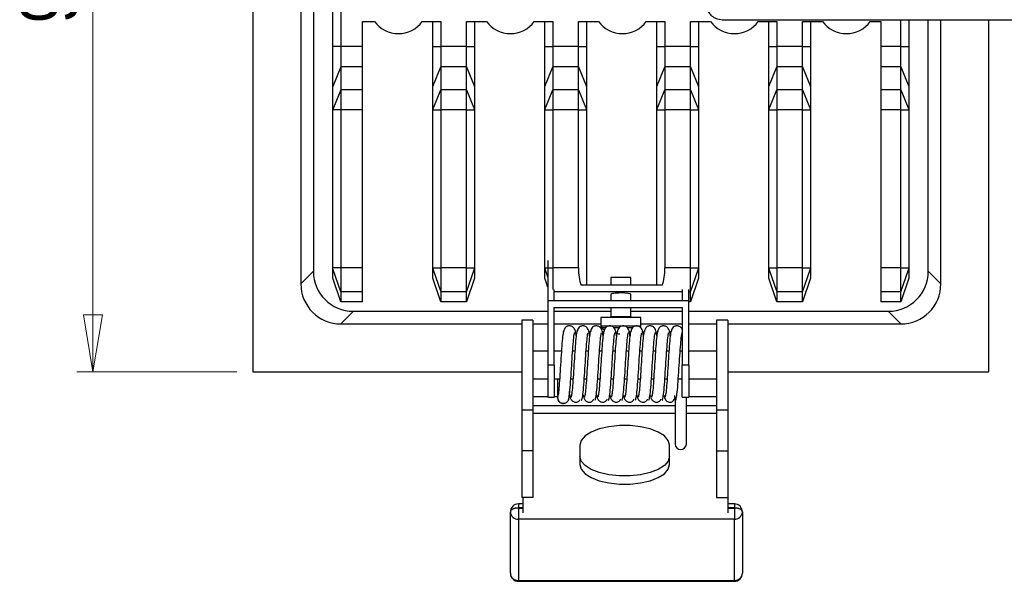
# Model space of a CAD drawing. Header units: millimetres. Extents: x 313 to 904, y 338 to 593.
# Tile 3 of 7: x 548 to 609, y 507 to 542. Entities that reach past the tile are written whole.
import ezdxf

# ---------------------------------------------------------------- set-up
doc = ezdxf.new("R2010")
doc.units = ezdxf.units.MM
doc.styles.add('SLDTEXTSTYLE0', font='TXT', dxfattribs={"width": 0.75})
doc.dimstyles.new('SLDDIMSTYLE0', dxfattribs={"dimtxt": 3.5, "dimasz": 3.556, "dimexe": 0, "dimexo": 0.0625, "dimgap": 0.875, "dimtad": 1, "dimdec": 0, "dimlfac": 2, "dimrnd": 1e-09, "dimzin": 12, "dimdsep": 46, "dimtxsty": 'SLDTEXTSTYLE0', "dimblk1": 'CLOSED', "dimblk2": 'CLOSED', "dimsah": 1, "dimcen": 0.09, "dimadec": 0, "dimazin": 3, "dimtfac": 1, "dimtdec": 0, "dimtofl": 0, "dimtmove": 0, "dimatfit": 3, "dimldrblk": 'CLOSED', "dimfxl": 0, "dimfrac": 2, "dimtolj": 1, "dimtzin": 12, "dimarcsym": 0})

# ---------------------------------------------------------------- blocks, each defined once
blk = doc.blocks.new('_Closed')
at = {"color": 0, "linetype": 'ByBlock', "lineweight": -2}
for p, q in [((-1, 0.166667), (0, 0)), ((-1, 0.166667), (-1, -0.166667)), ((0, 0), (-1, -0.166667)), ((0, 0), (-1, 0))]:
    blk.add_line(p, q, dxfattribs=at)
blk = doc.blocks.new('_D_3')
at = {"color": 7, "linetype": 'Continuous', "lineweight": 0}
for p, q in [((561.23, 565.833), (551.23, 565.833)), ((552.23, 565.833), (552.23, 519.833)), ((561.23, 519.833), (551.23, 519.833))]:
    blk.add_line(p, q, dxfattribs=at)
at = {"color": 7, "linetype": 'Continuous', "lineweight": 18, "xscale": 3.556, "yscale": 3.556}
for p, rotation in [((552.23, 565.833, -4.025), 90.0000000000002), ((552.23, 519.833, -4.025), 270.0000000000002)]:
    blk.add_blockref('_Closed', p, dxfattribs=dict(at, rotation=rotation))
at = {"color": 7, "linetype": 'Continuous', "lineweight": 18, "insert": (547.718, 541.626), "char_height": 3.5, "attachment_point": 1, "rotation": 90, "style": 'SLDTEXTSTYLE0'}
blk.add_mtext('92', dxfattribs=at)

msp = doc.modelspace()

# ---------------------------------------------------------------- linework, layer by layer
at = {"color": 7, "linetype": 'Continuous', "lineweight": 25}
for p, q in [((562.23, 565.833), (562.23, 519.833)), ((565.23, 560.336), (565.23, 525.329)), ((566.016, 559.55), (566.016, 526.115)), ((567.23, 540.15), (567.23, 545.515)), ((567.73, 545.515), (567.73, 540.15)), ((569.083, 541.713), (569.831, 541.713)), ((569.083, 540.15), (569.083, 541.713)), ((572.819, 541.713), (573.98, 541.713)), ((573.48, 540.15), (573.48, 541.713)), ((573.98, 541.713), (573.98, 540.15)), ((575.583, 541.713), (576.831, 541.713)), ((575.583, 540.15), (575.583, 541.713)), ((576.083, 541.713), (576.083, 540.15)), ((579.819, 541.713), (580.98, 541.713)), ((580.48, 540.15), (580.48, 541.713)), ((580.98, 541.713), (580.98, 540.15)), ((582.583, 541.713), (583.831, 541.713)), ((582.583, 540.15), (582.583, 541.713)), ((583.083, 541.713), (583.083, 540.15)), ((586.819, 541.713), (587.98, 541.713)), ((587.48, 540.15), (587.48, 541.713)), ((587.98, 541.713), (587.98, 540.15)), ((589.583, 541.713), (590.831, 541.713)), ((589.583, 540.15), (589.583, 541.713)), ((590.083, 541.713), (590.083, 540.15)), ((593.819, 541.713), (594.98, 541.713)), ((594.48, 540.15), (594.48, 541.713)), ((594.98, 541.713), (594.98, 540.15)), ((596.583, 541.713), (597.831, 541.713)), ((596.583, 540.15), (596.583, 541.713)), ((597.083, 541.713), (597.083, 540.15)), ((600.819, 541.713), (601.48, 541.713)), ((601.48, 541.713), (601.48, 540.15)), ((602.73, 540.15), (602.73, 541.833)), ((603.23, 541.833), (603.23, 540.15)), ((604.444, 526.115), (604.444, 541.833)), ((605.23, 525.329), (605.23, 541.833)), ((608.23, 519.833), (608.23, 541.833)), ((567.73, 540.15), (567.23, 540.15)), ((567.23, 537.669), (567.23, 540.15)), ((567.73, 540.15), (567.73, 538.89)), ((569.083, 540.15), (567.73, 540.15)), ((569.083, 538.89), (569.083, 540.15)), ((573.48, 540.15), (573.98, 540.15)), ((573.48, 537.669), (573.48, 540.15)), ((573.98, 540.15), (573.98, 538.89)), ((575.583, 540.15), (573.98, 540.15)), ((575.583, 538.89), (575.583, 540.15)), ((575.583, 540.15), (576.083, 540.15)), ((576.083, 540.15), (576.083, 537.669)), ((580.48, 540.15), (580.98, 540.15)), ((580.48, 537.669), (580.48, 540.15)), ((580.98, 540.15), (580.98, 538.89)), ((582.583, 540.15), (580.98, 540.15)), ((582.583, 538.89), (582.583, 540.15)), ((582.583, 540.15), (583.083, 540.15)), ((583.083, 540.15), (583.083, 537.669)), ((587.48, 540.15), (587.98, 540.15)), ((587.48, 537.669), (587.48, 540.15)), ((587.98, 540.15), (587.98, 538.89)), ((589.583, 540.15), (587.98, 540.15)), ((589.583, 538.89), (589.583, 540.15)), ((589.583, 540.15), (590.083, 540.15)), ((590.083, 540.15), (590.083, 537.669)), ((594.48, 540.15), (594.98, 540.15)), ((594.48, 537.669), (594.48, 540.15)), ((594.98, 540.15), (594.98, 538.89)), ((596.583, 540.15), (594.98, 540.15)), ((596.583, 538.89), (596.583, 540.15)), ((596.583, 540.15), (597.083, 540.15)), ((597.083, 540.15), (597.083, 537.669)), ((602.73, 540.15), (601.48, 540.15)), ((601.48, 540.15), (601.48, 538.89)), ((602.73, 538.89), (602.73, 540.15)), ((602.73, 540.15), (603.23, 540.15)), ((603.23, 540.15), (603.23, 537.669)), ((567.73, 538.89), (567.23, 537.669)), ((567.73, 538.89), (567.73, 537.455)), ((569.083, 538.89), (567.73, 538.89)), ((569.083, 537.455), (569.083, 538.89)), ((573.48, 537.669), (573.98, 538.89)), ((573.98, 538.89), (573.98, 537.455)), ((575.583, 538.89), (573.98, 538.89)), ((575.583, 537.455), (575.583, 538.89)), ((575.583, 538.89), (576.083, 537.669)), ((580.48, 537.669), (580.98, 538.89)), ((580.98, 538.89), (580.98, 537.455)), ((582.583, 538.89), (580.98, 538.89)), ((582.583, 537.455), (582.583, 538.89)), ((582.583, 538.89), (583.083, 537.669)), ((587.48, 537.669), (587.98, 538.89)), ((587.98, 538.89), (587.98, 537.455)), ((589.583, 538.89), (587.98, 538.89)), ((589.583, 537.455), (589.583, 538.89)), ((589.583, 538.89), (590.083, 537.669)), ((594.48, 537.669), (594.98, 538.89)), ((594.98, 538.89), (594.98, 537.455)), ((596.583, 538.89), (594.98, 538.89)), ((596.583, 537.455), (596.583, 538.89)), ((596.583, 538.89), (597.083, 537.669)), ((602.73, 538.89), (601.48, 538.89)), ((601.48, 538.89), (601.48, 537.455)), ((602.73, 537.455), (602.73, 538.89)), ((602.73, 538.89), (603.23, 537.669)), ((567.23, 536.234), (567.23, 537.669)), ((567.73, 537.455), (567.23, 536.234)), ((567.73, 537.455), (567.73, 536.194)), ((569.083, 537.455), (567.73, 537.455)), ((569.083, 536.194), (569.083, 537.455)), ((573.48, 536.234), (573.48, 537.669)), ((573.48, 536.234), (573.98, 537.455)), ((573.98, 537.455), (573.98, 536.194)), ((575.583, 537.455), (573.98, 537.455)), ((575.583, 536.194), (575.583, 537.455)), ((575.583, 537.455), (576.083, 536.234)), ((576.083, 537.669), (576.083, 536.234)), ((580.48, 536.234), (580.48, 537.669)), ((580.48, 536.234), (580.98, 537.455)), ((580.98, 537.455), (580.98, 536.194)), ((582.583, 537.455), (580.98, 537.455)), ((582.583, 536.194), (582.583, 537.455)), ((582.583, 537.455), (583.083, 536.234)), ((583.083, 537.669), (583.083, 536.234)), ((587.48, 536.234), (587.48, 537.669)), ((587.48, 536.234), (587.98, 537.455)), ((587.98, 537.455), (587.98, 536.194)), ((589.583, 537.455), (587.98, 537.455)), ((589.583, 536.194), (589.583, 537.455)), ((589.583, 537.455), (590.083, 536.234)), ((590.083, 537.669), (590.083, 536.234)), ((594.48, 536.234), (594.48, 537.669)), ((594.48, 536.234), (594.98, 537.455)), ((594.98, 537.455), (594.98, 536.194)), ((596.583, 537.455), (594.98, 537.455)), ((596.583, 536.194), (596.583, 537.455)), ((596.583, 537.455), (597.083, 536.234)), ((597.083, 537.669), (597.083, 536.234)), ((602.73, 537.455), (601.48, 537.455)), ((601.48, 537.455), (601.48, 536.194)), ((602.73, 536.194), (602.73, 537.455)), ((602.73, 537.455), (603.23, 536.234)), ((603.23, 537.669), (603.23, 536.234)), ((567.23, 536.194), (567.23, 536.234)), ((567.73, 536.194), (567.23, 536.194)), ((567.23, 526.325), (567.23, 536.194)), ((569.083, 536.194), (567.73, 536.194)), ((567.73, 536.194), (567.73, 526.325)), ((569.083, 526.325), (569.083, 536.194)), ((573.48, 536.194), (573.48, 536.234)), ((573.48, 536.194), (573.98, 536.194)), ((573.48, 526.325), (573.48, 536.194)), ((575.583, 536.194), (573.98, 536.194)), ((573.98, 536.194), (573.98, 526.325)), ((575.583, 536.194), (576.083, 536.194)), ((575.583, 526.325), (575.583, 536.194)), ((576.083, 536.234), (576.083, 536.194)), ((576.083, 536.194), (576.083, 526.325)), ((580.48, 536.194), (580.48, 536.234)), ((580.48, 536.194), (580.98, 536.194)), ((580.48, 526.325), (580.48, 536.194)), ((582.583, 536.194), (580.98, 536.194)), ((580.98, 536.194), (580.98, 526.325)), ((582.583, 536.194), (583.083, 536.194)), ((582.583, 526.325), (582.583, 536.194)), ((583.083, 536.234), (583.083, 536.194)), ((583.083, 536.194), (583.083, 525.249)), ((587.48, 536.194), (587.48, 536.234)), ((587.48, 536.194), (587.98, 536.194)), ((587.48, 525.249), (587.48, 536.194)), ((589.583, 536.194), (587.98, 536.194)), ((587.98, 536.194), (587.98, 526.325)), ((589.583, 536.194), (590.083, 536.194)), ((589.583, 526.325), (589.583, 536.194)), ((590.083, 536.234), (590.083, 536.194)), ((590.083, 536.194), (590.083, 526.325)), ((594.48, 536.194), (594.48, 536.234)), ((594.48, 536.194), (594.98, 536.194)), ((594.48, 526.325), (594.48, 536.194)), ((596.583, 536.194), (594.98, 536.194)), ((594.98, 536.194), (594.98, 526.325)), ((596.583, 536.194), (597.083, 536.194)), ((596.583, 526.325), (596.583, 536.194)), ((597.083, 536.234), (597.083, 536.194)), ((597.083, 536.194), (597.083, 526.325)), ((602.73, 536.194), (601.48, 536.194)), ((601.48, 536.194), (601.48, 526.325)), ((602.73, 536.194), (603.23, 536.194)), ((602.73, 526.325), (602.73, 536.194)), ((603.23, 536.234), (603.23, 536.194)), ((603.23, 536.194), (603.23, 526.325)), ((567.73, 526.325), (567.23, 526.325)), ((567.23, 526.278), (567.23, 526.325)), ((567.73, 524.838), (567.23, 526.278)), ((567.23, 525.678), (567.23, 526.278)), ((569.083, 526.325), (567.73, 526.325)), ((567.73, 526.325), (567.73, 524.838)), ((569.083, 524.838), (569.083, 526.325)), ((573.48, 526.325), (573.98, 526.325)), ((573.48, 526.278), (573.48, 526.325)), ((573.48, 526.278), (573.98, 524.838)), ((573.48, 525.678), (573.48, 526.278)), ((575.583, 526.325), (573.98, 526.325)), ((573.98, 526.325), (573.98, 524.838)), ((575.583, 526.325), (576.083, 526.325)), ((575.583, 524.838), (575.583, 526.325)), ((575.583, 524.838), (576.083, 526.278)), ((576.083, 526.325), (576.083, 526.278)), ((576.083, 526.278), (576.083, 525.678)), ((580.48, 526.278), (580.48, 526.325)), ((580.48, 525.678), (580.48, 526.278)), ((580.687, 526.763), (580.671, 526.763)), ((580.671, 526.763), (580.671, 524.263)), ((582.583, 526.325), (580.98, 526.325)), ((580.98, 526.325), (580.98, 524.973)), ((589.583, 526.325), (587.98, 526.325)), ((589.583, 526.325), (590.083, 526.325)), ((589.583, 524.838), (589.583, 526.325)), ((589.583, 524.838), (590.083, 526.278)), ((590.083, 526.325), (590.083, 526.278)), ((590.083, 526.278), (590.083, 525.678)), ((594.48, 526.325), (594.98, 526.325)), ((594.48, 526.278), (594.48, 526.325)), ((594.48, 526.278), (594.98, 524.838)), ((594.48, 525.678), (594.48, 526.278)), ((596.583, 526.325), (594.98, 526.325)), ((594.98, 526.325), (594.98, 524.838)), ((596.583, 526.325), (597.083, 526.325)), ((596.583, 524.838), (596.583, 526.325)), ((596.583, 524.838), (597.083, 526.278)), ((597.083, 526.325), (597.083, 526.278)), ((597.083, 526.278), (597.083, 525.678)), ((602.73, 526.325), (601.48, 526.325)), ((601.48, 526.325), (601.48, 524.838)), ((602.73, 526.325), (603.23, 526.325)), ((602.73, 524.838), (602.73, 526.325)), ((602.73, 524.838), (603.23, 526.278)), ((603.23, 526.325), (603.23, 526.278)), ((603.23, 526.278), (603.23, 525.678)), ((565.23, 525.329), (566.016, 526.115)), ((567.73, 524.213), (567.23, 525.678)), ((573.98, 524.213), (573.48, 525.678)), ((576.083, 525.678), (575.583, 524.213)), ((580.671, 525.118), (580.48, 525.678)), ((584.605, 525.735), (584.605, 525.249)), ((584.991, 525.735), (584.605, 525.735)), ((585.855, 525.735), (584.991, 525.735)), ((585.855, 525.249), (585.855, 525.735)), ((590.083, 525.678), (589.583, 524.213)), ((594.98, 524.213), (594.48, 525.678)), ((597.083, 525.678), (596.583, 524.213)), ((603.23, 525.678), (602.73, 524.213)), ((604.444, 526.115), (605.23, 525.329)), ((581.071, 524.263), (581.071, 524.973)), ((587.823, 525.249), (582.74, 525.249)), ((589.071, 524.973), (589.071, 524.263)), ((589.471, 524.263), (589.471, 524.973)), ((569.083, 524.838), (567.73, 524.838)), ((567.73, 524.838), (567.73, 524.213)), ((569.083, 524.213), (569.083, 524.838)), ((575.583, 524.838), (573.98, 524.838)), ((573.98, 524.838), (573.98, 524.213)), ((575.583, 524.213), (575.583, 524.838)), ((584.605, 524.679), (584.605, 524.263)), ((585.855, 524.263), (585.855, 524.679)), ((589.583, 524.213), (589.583, 524.838)), ((596.583, 524.838), (594.98, 524.838)), ((594.98, 524.838), (594.98, 524.213)), ((596.583, 524.213), (596.583, 524.838)), ((602.73, 524.838), (601.48, 524.838)), ((601.48, 524.838), (601.48, 524.213)), ((602.73, 524.213), (602.73, 524.838)), ((569.083, 524.213), (567.73, 524.213)), ((575.583, 524.213), (573.98, 524.213)), ((589.471, 524.263), (580.671, 524.263)), ((580.671, 524.263), (580.671, 520.263)), ((581.071, 523.863), (589.071, 523.863)), ((581.071, 520.263), (581.071, 523.863)), ((584.605, 523.863), (584.605, 523.285)), ((585.855, 523.285), (585.855, 523.863)), ((589.071, 523.863), (589.071, 520.263)), ((589.471, 520.263), (589.471, 524.263)), ((589.583, 524.213), (589.471, 524.213)), ((596.583, 524.213), (594.98, 524.213)), ((602.73, 524.213), (601.48, 524.213)), ((568.512, 523.619), (567.726, 522.833)), ((568.512, 523.619), (580.671, 523.619)), ((581.071, 523.619), (584.605, 523.619)), ((583.98, 523.235), (583.98, 522.683)), ((584.752, 523.235), (583.98, 523.235)), ((586.48, 523.235), (584.752, 523.235)), ((585.855, 523.619), (589.071, 523.619)), ((586.48, 522.683), (586.48, 523.235)), ((589.471, 523.619), (601.947, 523.619)), ((602.733, 522.833), (601.947, 523.619)), ((567.726, 522.833), (579.034, 522.833)), ((579.734, 523.064), (579.034, 523.064)), ((579.034, 523.064), (579.034, 517.462)), ((579.734, 523.064), (579.734, 517.462)), ((579.734, 522.833), (580.671, 522.833)), ((581.071, 522.833), (583.98, 522.833)), ((586.48, 522.833), (589.071, 522.833)), ((589.471, 522.833), (591.214, 522.833)), ((591.914, 523.064), (591.214, 523.064)), ((591.214, 523.064), (591.214, 517.462)), ((591.914, 523.064), (591.914, 517.462)), ((591.914, 522.833), (602.733, 522.833)), ((584.955, 522.213), (584.957, 522.274)), ((585.049, 522.213), (585.162, 522.213)), ((580.671, 521.136), (579.734, 521.136)), ((581.517, 521.136), (581.071, 521.136)), ((582.357, 521.136), (582.218, 521.136)), ((583.197, 521.136), (583.058, 521.136)), ((584.037, 521.136), (583.898, 521.136)), ((584.877, 521.136), (584.738, 521.136)), ((585.717, 521.136), (585.578, 521.136)), ((586.557, 521.136), (586.418, 521.136)), ((587.397, 521.136), (587.258, 521.136)), ((588.237, 521.136), (588.098, 521.136)), ((589.071, 521.136), (588.938, 521.136)), ((591.214, 521.136), (589.471, 521.136)), ((581.071, 520.263), (580.671, 520.263)), ((580.671, 520.263), (580.671, 518.263)), ((581.071, 520.263), (581.071, 518.263)), ((589.471, 520.263), (589.071, 520.263)), ((589.071, 518.263), (589.071, 520.263)), ((589.471, 520.263), (589.471, 518.263)), ((562.23, 519.833), (579.034, 519.833)), ((591.914, 519.833), (608.23, 519.833)), ((579.734, 519.391), (580.671, 519.391)), ((581.071, 519.391), (581.401, 519.391)), ((582.1, 519.391), (582.241, 519.391)), ((582.94, 519.391), (583.081, 519.391)), ((583.78, 519.391), (583.921, 519.391)), ((584.62, 519.391), (584.761, 519.391)), ((585.46, 519.391), (585.601, 519.391)), ((586.3, 519.391), (586.441, 519.391)), ((587.14, 519.391), (587.281, 519.391)), ((587.98, 519.391), (588.121, 519.391)), ((588.82, 519.391), (589.071, 519.391)), ((589.471, 519.391), (591.214, 519.391)), ((579.734, 518.29), (580.671, 518.29)), ((580.671, 518.263), (581.071, 518.263)), ((581.071, 518.29), (581.274, 518.29)), ((581.274, 518.218), (581.274, 518.219)), ((582.031, 518.349), (582.036, 518.352)), ((582.871, 518.349), (582.876, 518.352)), ((583.711, 518.349), (583.716, 518.352)), ((584.551, 518.349), (584.556, 518.352)), ((585.391, 518.349), (585.396, 518.352)), ((586.231, 518.349), (586.236, 518.352)), ((587.071, 518.349), (587.076, 518.352)), ((587.911, 518.349), (587.916, 518.352)), ((589.071, 518.263), (589.471, 518.263)), ((589.471, 518.29), (591.214, 518.29)), ((579.734, 517.736), (588.624, 517.736)), ((589.324, 517.736), (591.214, 517.736)), ((579.034, 517.462), (579.734, 517.462)), ((579.034, 517.462), (579.034, 514.894)), ((579.734, 517.462), (579.734, 514.894)), ((579.734, 517.259), (588.624, 517.259)), ((589.324, 517.259), (591.214, 517.259)), ((591.214, 517.462), (591.914, 517.462)), ((591.214, 517.462), (591.214, 514.894)), ((591.914, 517.462), (591.914, 514.894)), ((582.674, 515.264), (582.674, 514.043)), ((588.274, 514.043), (588.274, 515.264)), ((579.734, 514.894), (579.034, 514.894)), ((579.034, 514.894), (579.034, 511.986)), ((579.734, 514.894), (579.734, 511.986)), ((591.214, 514.894), (591.914, 514.894)), ((591.214, 514.894), (591.214, 511.986)), ((591.914, 514.894), (591.914, 511.986)), ((579.104, 511.585), (578.824, 511.585)), ((579.734, 511.986), (579.034, 511.986)), ((579.104, 511.986), (579.104, 511.034)), ((591.214, 511.986), (591.914, 511.986)), ((591.914, 511.986), (591.914, 511.034)), ((592.324, 511.585), (591.914, 511.585)), ((578.324, 511.081), (578.324, 511.085)), ((578.324, 507.253), (578.324, 511.081)), ((578.824, 511.334), (578.824, 511.329)), ((578.824, 511.329), (578.824, 510.638)), ((592.324, 511.329), (592.324, 511.334)), ((592.324, 511.329), (592.324, 510.638)), ((592.824, 511.085), (592.824, 511.081)), ((592.824, 511.081), (592.824, 507.253)), ((578.824, 510.638), (578.824, 506.81)), ((592.324, 510.638), (578.824, 510.638)), ((592.324, 506.81), (592.324, 510.638)), ((578.824, 506.81), (592.324, 506.81)), ((578.824, 506.753), (592.324, 506.753))]:
    msp.add_line(p, q, dxfattribs=at)
at = {"color": 8, "linetype": 'Continuous', "lineweight": 25}
for p, q in [((580.48, 526.325), (580.671, 526.325)), ((580.48, 526.278), (580.671, 525.727)), ((580.687, 526.325), (580.98, 526.325)), ((589.071, 524.838), (581.071, 524.838)), ((589.583, 524.838), (589.471, 524.838)), ((584.605, 523.285), (584.991, 523.285)), ((584.991, 523.285), (585.855, 523.285)), ((584.752, 522.683), (583.98, 522.683)), ((584.261, 522.587), (584.028, 522.587)), ((586.48, 522.683), (584.752, 522.683)), ((585.119, 522.587), (584.771, 522.587)), ((585.962, 522.587), (585.636, 522.587)), ((578.824, 511.585), (578.824, 511.334)), ((592.324, 511.585), (592.324, 511.334)), ((579.104, 511.334), (578.824, 511.334)), ((578.824, 511.329), (579.104, 511.329)), ((592.324, 511.334), (591.914, 511.334)), ((591.914, 511.329), (592.324, 511.329)), ((578.824, 506.81), (578.824, 506.753)), ((592.324, 506.753), (592.324, 506.81))]:
    msp.add_line(p, q, dxfattribs=at)
at = {"color": 7, "linetype": 'Continuous', "lineweight": 25, "flags": 128}
for points in [[(584.028, 522.587), (584.109, 522.529), (584.193, 522.475)], [(585.776, 522.262), (585.811, 522.272), (585.825, 522.276)], [(587.927, 518.349), (587.951, 518.215), (588.042, 518.058), (588.108, 517.998), (588.188, 517.956), (588.277, 517.938), (588.368, 517.947), (588.451, 517.983), (588.519, 518.042), (588.567, 518.115), (588.597, 518.196), (588.61, 518.368), (588.61, 518.368)], [(588.274, 515.264), (588.193, 515.557), (587.954, 515.832), (587.57, 516.074), (587.065, 516.269), (586.467, 516.406), (585.812, 516.477), (585.137, 516.477), (584.482, 516.406), (583.884, 516.269), (583.379, 516.074), (582.995, 515.832), (582.756, 515.557), (582.674, 515.264)], [(588.274, 514.547), (588.193, 514.255), (587.954, 513.979), (587.57, 513.737), (587.065, 513.542), (586.467, 513.405), (585.812, 513.334), (585.137, 513.334), (584.482, 513.405), (583.884, 513.542), (583.379, 513.737), (582.995, 513.979), (582.756, 514.255), (582.674, 514.547)], [(582.674, 514.043), (582.756, 513.751), (582.995, 513.475), (583.379, 513.233), (583.884, 513.038), (584.482, 512.901), (585.137, 512.83), (585.812, 512.83), (586.467, 512.901), (587.065, 513.038), (587.57, 513.233), (587.954, 513.475), (588.193, 513.751), (588.274, 514.043)], [(578.824, 511.334), (578.727, 511.329), (578.633, 511.315), (578.547, 511.292), (578.471, 511.261), (578.409, 511.224), (578.363, 511.181), (578.334, 511.134), (578.324, 511.085)], [(578.824, 511.329), (578.727, 511.324), (578.633, 511.31), (578.547, 511.287), (578.471, 511.256), (578.409, 511.219), (578.363, 511.176), (578.334, 511.129), (578.324, 511.081)], [(592.824, 511.085), (592.815, 511.134), (592.786, 511.181), (592.74, 511.224), (592.678, 511.261), (592.602, 511.292), (592.516, 511.315), (592.422, 511.329), (592.324, 511.334)], [(592.824, 511.081), (592.815, 511.129), (592.786, 511.176), (592.74, 511.219), (592.678, 511.256), (592.602, 511.287), (592.516, 511.31), (592.422, 511.324), (592.324, 511.329)]]:
    msp.add_lwpolyline(points, dxfattribs=at)
at = {"color": 7, "linetype": 'Continuous', "lineweight": 25}
for centre, radius, start, end in [((571.325, 542.833), 1.867, 216.85536, 323.14464), ((578.325, 542.833), 1.867, 216.85536, 323.14464), ((585.325, 542.833), 1.867, 216.85536, 323.14464), ((592.325, 542.833), 1.867, 216.85536, 323.14464), ((599.325, 542.833), 1.867, 216.85536, 323.14464), ((584.555, 523.285), 0.05, 270, 0), ((585.905, 523.285), 0.05, 180, 270), ((584.1, 522.683), 0.12, 180, 233.05387), ((586.36, 522.683), 0.12, 319.4724, 0), ((584.999, 524.153), 1.875, 267.7392, 271.11596), ((581.623, 518.222), 0.349, 180.62801, 294.19366), ((588.974, 515.335), 0.35, 182.15997, 357.88762), ((578.824, 511.085), 0.5, 90, 180), ((592.324, 511.085), 0.5, 0, 90), ((578.798, 511.111), 0.474, 183.6761, 273.25575), ((592.351, 511.111), 0.474, 266.74425, 356.3239), ((578.824, 507.253), 0.5, 180, 270), ((578.798, 507.284), 0.474, 183.6761, 273.25575), ((592.324, 507.253), 0.5, 270, 0), ((592.351, 507.284), 0.474, 266.74425, 356.3239)]:
    msp.add_arc(centre, radius, start, end, dxfattribs=at)
for centre, major_axis, ratio, start_param, end_param in [((583.099, 526.325), (0, 1.5), 0.344328, 1.570796, 2.371052), ((587.463, 526.325), (0, 1.5), 0.344328, 3.912133, 4.712389), ((568.519, 526.122), (-1.773, -1.773), 0.997265, 5.499157, 7.067214), ((601.94, 526.122), (1.773, -1.773), 0.997265, 5.499157, 7.067214), ((567.733, 525.336), (-1.773, -1.773), 0.997265, 5.499157, 7.067214), ((602.726, 525.336), (1.773, -1.773), 0.997265, 5.499157, 7.067214), ((585.23, 524.679), (0.625, 0), 0.133099, 1.570796, 3.141593), ((585.23, 524.679), (0.625, 0), 0.133099, 0, 1.570796)]:
    msp.add_ellipse(centre, major_axis=major_axis, ratio=ratio, start_param=start_param, end_param=end_param, dxfattribs=at)
for points, knots in [([(591.57, 543.833), (591.461, 543.823), (591.257, 543.804), (590.944, 543.647), (590.716, 543.411), (590.608, 543.174), (590.572, 543.025), (590.553, 542.9), (590.553, 542.713), (590.604, 542.492), (590.726, 542.261), (590.908, 542.057), (591.196, 541.874), (591.439, 541.847), (591.57, 541.833)], [0, 0, 0, 0, 0.106357, 0.198933, 0.338888, 0.425659, 0.452948, 0.474428, 0.530534, 0.625458, 0.693597, 0.778413, 0.881116, 1, 1, 1, 1]), ([(591.588, 541.833), (591.587, 541.833), (591.586, 541.833), (591.909, 541.833), (592.44, 541.833), (593.065, 541.833), (593.67, 541.833), (594.388, 541.833), (595.292, 541.833), (596.519, 541.833), (597.931, 541.833), (599.596, 541.833), (601.484, 541.833), (603.872, 541.833), (606.749, 541.833), (609.703, 541.833), (612.304, 541.833), (614.523, 541.833), (616.752, 541.833), (618.972, 541.833), (621.206, 541.833), (623.596, 541.833), (626.207, 541.833), (629.134, 541.833), (632.346, 541.833), (635.87, 541.833), (639.624, 541.833), (643.149, 541.833), (645.413, 541.833), (646.369, 541.833)], [0, 0, 0, 0, 0.02645, 0.061925, 0.093037, 0.119043, 0.13932, 0.15475, 0.183534, 0.210721, 0.239948, 0.272179, 0.306662, 0.341567, 0.394342, 0.447146, 0.48119, 0.515391, 0.549549, 0.583455, 0.616909, 0.651477, 0.692397, 0.73588, 0.7849, 0.838929, 0.896797, 0.956436, 1, 1, 1, 1]), ([(582.412, 522.258), (582.406, 522.307), (582.394, 522.404), (582.324, 522.555), (582.214, 522.655), (582.102, 522.699), (582.011, 522.71), (581.923, 522.698), (581.824, 522.658), (581.734, 522.578), (581.676, 522.468), (581.668, 522.394), (581.665, 522.363)], [0, 0, 0, 0, 0.140714, 0.28421, 0.433167, 0.508899, 0.583443, 0.655125, 0.722393, 0.838996, 0.930719, 1, 1, 1, 1]), ([(583.252, 522.258), (583.246, 522.307), (583.234, 522.404), (583.164, 522.555), (583.054, 522.655), (582.942, 522.699), (582.851, 522.71), (582.763, 522.698), (582.664, 522.658), (582.574, 522.578), (582.516, 522.468), (582.508, 522.394), (582.505, 522.363)], [0, 0, 0, 0, 0.140714, 0.28421, 0.433167, 0.508899, 0.583443, 0.655125, 0.722393, 0.838996, 0.930719, 1, 1, 1, 1]), ([(584.092, 522.258), (584.086, 522.307), (584.074, 522.404), (584.004, 522.555), (583.894, 522.655), (583.782, 522.699), (583.691, 522.71), (583.603, 522.698), (583.504, 522.658), (583.414, 522.578), (583.356, 522.468), (583.348, 522.394), (583.345, 522.363)], [0, 0, 0, 0, 0.140714, 0.28421, 0.433167, 0.508899, 0.583443, 0.655125, 0.722393, 0.838996, 0.930719, 1, 1, 1, 1]), ([(584.932, 522.258), (584.926, 522.307), (584.914, 522.404), (584.844, 522.555), (584.734, 522.655), (584.622, 522.699), (584.531, 522.71), (584.443, 522.698), (584.344, 522.658), (584.254, 522.578), (584.196, 522.468), (584.188, 522.394), (584.185, 522.363)], [0, 0, 0, 0, 0.140714, 0.28421, 0.433167, 0.508899, 0.583443, 0.655125, 0.722393, 0.838996, 0.930719, 1, 1, 1, 1]), ([(585.772, 522.258), (585.766, 522.307), (585.754, 522.404), (585.684, 522.555), (585.574, 522.655), (585.462, 522.699), (585.371, 522.71), (585.283, 522.698), (585.184, 522.658), (585.094, 522.578), (585.036, 522.468), (585.028, 522.394), (585.025, 522.363)], [0, 0, 0, 0, 0.140714, 0.28421, 0.433167, 0.508899, 0.583443, 0.655125, 0.722393, 0.838996, 0.930719, 1, 1, 1, 1]), ([(586.612, 522.258), (586.606, 522.307), (586.594, 522.404), (586.524, 522.555), (586.414, 522.655), (586.302, 522.699), (586.211, 522.71), (586.123, 522.698), (586.024, 522.658), (585.934, 522.578), (585.876, 522.468), (585.868, 522.394), (585.865, 522.363)], [0, 0, 0, 0, 0.140714, 0.28421, 0.433167, 0.508899, 0.583443, 0.655125, 0.722393, 0.838996, 0.930719, 1, 1, 1, 1]), ([(587.452, 522.258), (587.446, 522.307), (587.434, 522.404), (587.364, 522.555), (587.254, 522.655), (587.142, 522.699), (587.051, 522.71), (586.963, 522.698), (586.864, 522.658), (586.774, 522.578), (586.716, 522.468), (586.708, 522.394), (586.705, 522.363)], [0, 0, 0, 0, 0.140714, 0.28421, 0.433167, 0.508899, 0.583443, 0.655125, 0.722393, 0.838996, 0.930719, 1, 1, 1, 1]), ([(588.292, 522.258), (588.286, 522.307), (588.274, 522.404), (588.204, 522.555), (588.094, 522.655), (587.982, 522.699), (587.891, 522.71), (587.803, 522.698), (587.704, 522.658), (587.614, 522.578), (587.556, 522.468), (587.548, 522.394), (587.545, 522.363)], [0, 0, 0, 0, 0.140714, 0.28421, 0.433167, 0.508899, 0.583443, 0.655125, 0.722393, 0.838996, 0.930719, 1, 1, 1, 1]), ([(589.071, 522.475), (589.061, 522.5), (589.029, 522.576), (588.934, 522.655), (588.822, 522.7), (588.731, 522.71), (588.643, 522.698), (588.544, 522.658), (588.454, 522.578), (588.396, 522.468), (588.388, 522.394), (588.385, 522.363)], [0, 0, 0, 0, 0.091712, 0.280728, 0.376827, 0.471418, 0.562377, 0.647736, 0.795698, 0.912087, 1, 1, 1, 1]), ([(581.679, 522.385), (581.668, 522.392), (581.639, 522.41), (581.592, 522.078), (581.538, 521.478), (581.485, 520.692), (581.434, 519.858), (581.384, 519.106), (581.335, 518.523), (581.303, 518.371), (581.287, 518.295)], [0, 0, 0, 0, 0.079348, 0.214628, 0.348636, 0.48143, 0.613017, 0.743347, 0.87236, 1, 1, 1, 1]), ([(581.961, 518.107), (581.981, 518.197), (582.019, 518.377), (582.075, 519.011), (582.13, 519.8), (582.184, 520.648), (582.236, 521.426), (582.287, 521.998), (582.329, 522.297), (582.354, 522.271), (582.362, 522.262)], [0, 0, 0, 0, 0.137605, 0.27383, 0.408732, 0.542372, 0.674801, 0.80602, 0.935973, 1, 1, 1, 1]), ([(582.519, 522.385), (582.508, 522.392), (582.479, 522.41), (582.432, 522.078), (582.378, 521.478), (582.325, 520.692), (582.274, 519.858), (582.224, 519.106), (582.175, 518.523), (582.143, 518.371), (582.127, 518.295)], [0, 0, 0, 0, 0.0793485, 0.2146277, 0.3486362, 0.4814303, 0.6130173, 0.7433468, 0.8723596, 1, 1, 1, 1]), ([(582.439, 522.087), (582.437, 522.109), (582.421, 522.257), (582.406, 522.31), (582.393, 522.356)], [0, 0, 0, 0, 0.1507166, 1, 1, 1, 1]), ([(582.801, 518.107), (582.821, 518.197), (582.859, 518.377), (582.915, 519.011), (582.97, 519.8), (583.024, 520.648), (583.076, 521.426), (583.127, 521.998), (583.169, 522.297), (583.194, 522.271), (583.202, 522.262)], [0, 0, 0, 0, 0.1376045, 0.2738297, 0.4087321, 0.5423716, 0.674801, 0.8060197, 0.935973, 1, 1, 1, 1]), ([(583.359, 522.385), (583.348, 522.392), (583.319, 522.41), (583.272, 522.078), (583.218, 521.478), (583.165, 520.692), (583.114, 519.858), (583.064, 519.106), (583.015, 518.523), (582.983, 518.371), (582.967, 518.295)], [0, 0, 0, 0, 0.079348, 0.214628, 0.348636, 0.48143, 0.613017, 0.743347, 0.87236, 1, 1, 1, 1]), ([(583.279, 522.087), (583.277, 522.109), (583.261, 522.257), (583.246, 522.31), (583.233, 522.356)], [0, 0, 0, 0, 0.150717, 1, 1, 1, 1]), ([(583.641, 518.107), (583.661, 518.197), (583.699, 518.377), (583.755, 519.011), (583.81, 519.8), (583.864, 520.648), (583.916, 521.426), (583.967, 521.998), (584.009, 522.297), (584.034, 522.271), (584.042, 522.262)], [0, 0, 0, 0, 0.1376045, 0.2738297, 0.4087321, 0.5423716, 0.674801, 0.8060197, 0.935973, 1, 1, 1, 1]), ([(584.199, 522.385), (584.188, 522.392), (584.159, 522.41), (584.112, 522.078), (584.058, 521.478), (584.005, 520.692), (583.954, 519.858), (583.904, 519.106), (583.855, 518.523), (583.823, 518.371), (583.807, 518.295)], [0, 0, 0, 0, 0.079348, 0.214628, 0.348636, 0.48143, 0.613017, 0.743347, 0.87236, 1, 1, 1, 1]), ([(584.119, 522.087), (584.117, 522.109), (584.101, 522.257), (584.086, 522.31), (584.073, 522.356)], [0, 0, 0, 0, 0.150717, 1, 1, 1, 1]), ([(584.481, 518.107), (584.501, 518.197), (584.539, 518.377), (584.595, 519.011), (584.65, 519.8), (584.704, 520.648), (584.756, 521.426), (584.807, 521.998), (584.849, 522.297), (584.874, 522.271), (584.882, 522.262)], [0, 0, 0, 0, 0.137605, 0.27383, 0.408732, 0.542372, 0.674801, 0.80602, 0.935973, 1, 1, 1, 1]), ([(585.039, 522.385), (585.028, 522.392), (584.999, 522.41), (584.952, 522.078), (584.898, 521.478), (584.845, 520.692), (584.794, 519.858), (584.744, 519.106), (584.695, 518.523), (584.663, 518.371), (584.647, 518.295)], [0, 0, 0, 0, 0.079348, 0.214628, 0.348636, 0.48143, 0.613017, 0.743347, 0.87236, 1, 1, 1, 1]), ([(584.959, 522.087), (584.957, 522.109), (584.941, 522.257), (584.926, 522.31), (584.913, 522.356)], [0, 0, 0, 0, 0.150717, 1, 1, 1, 1]), ([(585.321, 518.107), (585.341, 518.197), (585.379, 518.377), (585.435, 519.011), (585.49, 519.8), (585.544, 520.648), (585.596, 521.426), (585.647, 521.998), (585.689, 522.297), (585.714, 522.271), (585.722, 522.262)], [0, 0, 0, 0, 0.137605, 0.27383, 0.408732, 0.542372, 0.674801, 0.80602, 0.935973, 1, 1, 1, 1]), ([(585.879, 522.385), (585.868, 522.392), (585.839, 522.41), (585.792, 522.078), (585.738, 521.478), (585.685, 520.692), (585.634, 519.858), (585.584, 519.106), (585.535, 518.523), (585.503, 518.371), (585.487, 518.295)], [0, 0, 0, 0, 0.079348, 0.214628, 0.348636, 0.48143, 0.613017, 0.743347, 0.87236, 1, 1, 1, 1]), ([(585.799, 522.087), (585.797, 522.109), (585.781, 522.257), (585.766, 522.31), (585.753, 522.356)], [0, 0, 0, 0, 0.150717, 1, 1, 1, 1]), ([(586.161, 518.107), (586.181, 518.197), (586.219, 518.377), (586.275, 519.011), (586.33, 519.8), (586.384, 520.648), (586.436, 521.426), (586.487, 521.998), (586.529, 522.297), (586.554, 522.271), (586.562, 522.262)], [0, 0, 0, 0, 0.137605, 0.27383, 0.408732, 0.542372, 0.674801, 0.80602, 0.935973, 1, 1, 1, 1]), ([(586.719, 522.385), (586.708, 522.392), (586.679, 522.41), (586.632, 522.078), (586.578, 521.478), (586.525, 520.692), (586.474, 519.858), (586.424, 519.106), (586.375, 518.523), (586.343, 518.371), (586.327, 518.295)], [0, 0, 0, 0, 0.079348, 0.214628, 0.348636, 0.48143, 0.613017, 0.743347, 0.87236, 1, 1, 1, 1]), ([(586.639, 522.087), (586.637, 522.109), (586.621, 522.257), (586.606, 522.31), (586.593, 522.356)], [0, 0, 0, 0, 0.150717, 1, 1, 1, 1]), ([(587.001, 518.107), (587.021, 518.197), (587.059, 518.377), (587.115, 519.011), (587.17, 519.8), (587.224, 520.648), (587.276, 521.426), (587.327, 521.998), (587.369, 522.297), (587.394, 522.271), (587.402, 522.262)], [0, 0, 0, 0, 0.137605, 0.27383, 0.408732, 0.542372, 0.674801, 0.80602, 0.935973, 1, 1, 1, 1]), ([(587.559, 522.385), (587.548, 522.392), (587.519, 522.41), (587.472, 522.078), (587.418, 521.478), (587.365, 520.692), (587.314, 519.858), (587.264, 519.106), (587.215, 518.523), (587.183, 518.371), (587.167, 518.295)], [0, 0, 0, 0, 0.079348, 0.214628, 0.348636, 0.48143, 0.613017, 0.743347, 0.87236, 1, 1, 1, 1]), ([(587.479, 522.087), (587.477, 522.109), (587.461, 522.257), (587.446, 522.31), (587.433, 522.356)], [0, 0, 0, 0, 0.1507166, 1, 1, 1, 1]), ([(587.841, 518.107), (587.861, 518.197), (587.899, 518.377), (587.955, 519.011), (588.01, 519.8), (588.064, 520.648), (588.116, 521.426), (588.167, 521.998), (588.209, 522.297), (588.234, 522.271), (588.242, 522.262)], [0, 0, 0, 0, 0.1376045, 0.2738297, 0.4087321, 0.5423716, 0.674801, 0.8060197, 0.935973, 1, 1, 1, 1]), ([(588.399, 522.385), (588.388, 522.392), (588.359, 522.41), (588.312, 522.078), (588.258, 521.478), (588.205, 520.692), (588.154, 519.858), (588.104, 519.106), (588.055, 518.523), (588.023, 518.371), (588.007, 518.295)], [0, 0, 0, 0, 0.079348, 0.214628, 0.348636, 0.48143, 0.613017, 0.743347, 0.87236, 1, 1, 1, 1]), ([(588.319, 522.087), (588.317, 522.109), (588.301, 522.257), (588.286, 522.31), (588.273, 522.356)], [0, 0, 0, 0, 0.150717, 1, 1, 1, 1]), ([(588.681, 518.107), (588.701, 518.197), (588.739, 518.377), (588.795, 519.011), (588.85, 519.8), (588.904, 520.648), (588.956, 521.426), (589.007, 521.998), (589.049, 522.297), (589.074, 522.271), (589.082, 522.262)], [0, 0, 0, 0, 0.1376045, 0.2738297, 0.4087321, 0.5423716, 0.674801, 0.8060197, 0.935973, 1, 1, 1, 1]), ([(581.274, 519.391), (581.274, 519.266), (581.274, 518.99), (581.274, 518.567), (581.274, 518.418), (581.274, 518.368)], [0, 0, 0, 0, 0.35704, 0.786267, 1, 1, 1, 1]), ([(581.297, 518.321), (581.289, 518.287), (581.271, 518.215), (581.294, 518.102), (581.352, 518), (581.442, 517.922), (581.553, 517.879), (581.666, 517.872), (581.735, 517.894), (581.766, 517.904)], [0, 0, 0, 0, 0.134256, 0.282931, 0.431265, 0.579484, 0.727805, 0.876378, 1, 1, 1, 1]), ([(581.999, 518.618), (582.009, 518.484), (582.023, 518.296), (582.133, 518.081), (582.225, 517.996), (582.306, 517.952), (582.396, 517.933), (582.489, 517.943), (582.573, 517.98), (582.643, 518.039), (582.673, 518.089), (582.687, 518.115)], [0, 0, 0, 0, 0.379813, 0.533292, 0.604207, 0.672633, 0.739537, 0.805471, 0.870655, 0.935312, 1, 1, 1, 1]), ([(582.127, 518.295), (582.119, 518.27), (582.109, 518.242), (582.099, 518.257), (582.098, 518.259)], [0, 0, 0, 0, 0.881404, 1, 1, 1, 1]), ([(582.879, 518.395), (582.885, 518.335), (582.896, 518.221), (582.974, 518.081), (583.065, 517.996), (583.146, 517.952), (583.236, 517.933), (583.328, 517.943), (583.413, 517.979), (583.481, 518.039), (583.521, 518.094), (583.532, 518.128), (583.535, 518.135)], [0, 0, 0, 0, 0.210586, 0.401029, 0.489023, 0.573928, 0.656946, 0.738759, 0.819642, 0.899871, 0.980138, 1, 1, 1, 1]), ([(582.967, 518.295), (582.959, 518.27), (582.949, 518.242), (582.939, 518.257), (582.938, 518.259)], [0, 0, 0, 0, 0.881404, 1, 1, 1, 1]), ([(583.727, 518.349), (583.732, 518.304), (583.743, 518.206), (583.814, 518.081), (583.904, 517.996), (583.986, 517.952), (584.076, 517.933), (584.168, 517.943), (584.253, 517.979), (584.321, 518.039), (584.361, 518.094), (584.372, 518.128), (584.375, 518.135)], [0, 0, 0, 0, 0.165458, 0.366789, 0.459812, 0.549571, 0.637335, 0.723825, 0.809332, 0.894147, 0.979003, 1, 1, 1, 1]), ([(583.807, 518.295), (583.799, 518.27), (583.789, 518.242), (583.779, 518.257), (583.778, 518.259)], [0, 0, 0, 0, 0.881404, 1, 1, 1, 1]), ([(584.567, 518.349), (584.572, 518.304), (584.583, 518.206), (584.654, 518.081), (584.744, 517.996), (584.826, 517.952), (584.916, 517.933), (585.008, 517.943), (585.093, 517.979), (585.161, 518.039), (585.201, 518.094), (585.212, 518.128), (585.215, 518.135)], [0, 0, 0, 0, 0.165458, 0.366789, 0.459812, 0.549571, 0.637335, 0.723825, 0.809332, 0.894147, 0.979003, 1, 1, 1, 1]), ([(584.647, 518.295), (584.639, 518.27), (584.629, 518.242), (584.619, 518.257), (584.618, 518.259)], [0, 0, 0, 0, 0.881404, 1, 1, 1, 1]), ([(585.407, 518.349), (585.412, 518.304), (585.423, 518.206), (585.494, 518.081), (585.584, 517.996), (585.666, 517.952), (585.756, 517.933), (585.848, 517.943), (585.933, 517.979), (586.001, 518.039), (586.041, 518.094), (586.052, 518.128), (586.055, 518.135)], [0, 0, 0, 0, 0.165458, 0.366789, 0.459812, 0.549571, 0.637335, 0.723825, 0.809332, 0.894147, 0.979003, 1, 1, 1, 1]), ([(585.487, 518.295), (585.479, 518.27), (585.469, 518.242), (585.459, 518.257), (585.458, 518.259)], [0, 0, 0, 0, 0.881404, 1, 1, 1, 1]), ([(586.247, 518.349), (586.252, 518.304), (586.263, 518.206), (586.334, 518.081), (586.424, 517.996), (586.506, 517.952), (586.596, 517.933), (586.688, 517.943), (586.773, 517.979), (586.841, 518.039), (586.881, 518.094), (586.892, 518.128), (586.895, 518.135)], [0, 0, 0, 0, 0.165458, 0.366789, 0.459812, 0.549571, 0.637335, 0.723825, 0.809332, 0.894147, 0.979003, 1, 1, 1, 1]), ([(586.327, 518.295), (586.319, 518.27), (586.309, 518.242), (586.299, 518.257), (586.298, 518.259)], [0, 0, 0, 0, 0.881404, 1, 1, 1, 1]), ([(587.087, 518.349), (587.092, 518.304), (587.103, 518.206), (587.174, 518.081), (587.264, 517.996), (587.346, 517.952), (587.436, 517.933), (587.528, 517.943), (587.613, 517.979), (587.681, 518.039), (587.721, 518.094), (587.732, 518.128), (587.735, 518.135)], [0, 0, 0, 0, 0.165458, 0.366789, 0.459812, 0.549571, 0.637335, 0.723825, 0.809332, 0.894147, 0.979003, 1, 1, 1, 1]), ([(587.167, 518.295), (587.159, 518.27), (587.149, 518.242), (587.139, 518.257), (587.138, 518.259)], [0, 0, 0, 0, 0.881404, 1, 1, 1, 1]), ([(588.007, 518.295), (587.999, 518.27), (587.989, 518.242), (587.979, 518.257), (587.978, 518.259)], [0, 0, 0, 0, 0.881404, 1, 1, 1, 1]), ([(588.624, 518.281), (588.624, 518.13), (588.624, 517.455), (588.624, 516.676), (588.624, 515.877), (588.624, 515.322)], [0, 0, 0, 0, 0.081229, 0.362168, 1, 1, 1, 1]), ([(589.324, 515.322), (589.324, 515.781), (589.324, 516.472), (589.324, 517.348), (589.324, 517.877), (589.324, 518.228), (589.324, 518.263)], [0, 0, 0, 0, 0.548432, 0.825689, 0.982664, 1, 1, 1, 1]), ([(581.299, 518.093), (581.309, 518.068), (581.327, 518.022), (581.36, 517.987), (581.374, 517.972)], [0, 0, 0, 0, 0.5654308, 1, 1, 1, 1]), ([(581.962, 518.109), (581.954, 518.085), (581.936, 518.034), (581.885, 517.964), (581.81, 517.902), (581.712, 517.861), (581.601, 517.853), (581.494, 517.878), (581.403, 517.931), (581.36, 517.981), (581.34, 518.005)], [0, 0, 0, 0, 0.096459, 0.207493, 0.332391, 0.468143, 0.6093, 0.74898, 0.880705, 1, 1, 1, 1]), ([(581.34, 518.005), (581.366, 517.976), (581.419, 517.918), (581.529, 517.87), (581.631, 517.86), (581.706, 517.875), (581.746, 517.892), (581.761, 517.901), (581.766, 517.904)], [0, 0, 0, 0, 0.240024, 0.480053, 0.719875, 0.857761, 0.953827, 1, 1, 1, 1]), ([(582.776, 518.072), (582.776, 518.072), (582.785, 518.056), (582.793, 518.081), (582.801, 518.107)], [0, 0, 0, 0, 0.0065337, 1, 1, 1, 1]), ([(583.616, 518.072), (583.616, 518.072), (583.625, 518.056), (583.633, 518.081), (583.641, 518.107)], [0, 0, 0, 0, 0.006534, 1, 1, 1, 1]), ([(584.456, 518.072), (584.456, 518.072), (584.465, 518.056), (584.473, 518.081), (584.481, 518.107)], [0, 0, 0, 0, 0.006534, 1, 1, 1, 1]), ([(585.296, 518.072), (585.296, 518.072), (585.305, 518.056), (585.313, 518.081), (585.321, 518.107)], [0, 0, 0, 0, 0.006534, 1, 1, 1, 1]), ([(586.136, 518.072), (586.136, 518.072), (586.145, 518.056), (586.153, 518.081), (586.161, 518.107)], [0, 0, 0, 0, 0.006534, 1, 1, 1, 1]), ([(586.976, 518.072), (586.976, 518.072), (586.985, 518.056), (586.993, 518.081), (587.001, 518.107)], [0, 0, 0, 0, 0.0065337, 1, 1, 1, 1]), ([(587.816, 518.072), (587.816, 518.072), (587.825, 518.056), (587.833, 518.081), (587.841, 518.107)], [0, 0, 0, 0, 0.006534, 1, 1, 1, 1]), ([(588.656, 518.072), (588.656, 518.072), (588.665, 518.056), (588.673, 518.081), (588.681, 518.107)], [0, 0, 0, 0, 0.0065337, 1, 1, 1, 1])]:
    msp.add_open_spline(points, degree=3, knots=knots, dxfattribs=at)

# ---------------------------------------------------------------- dimensions: what is measured, and where the dimension line sits
at = {"color": 7, "linetype": 'Continuous', "lineweight": 18}
dim = msp.add_linear_dim(base=(552.23, 519.833), p1=(562.23, 565.833), p2=(562.23, 519.833), angle=90, dimstyle='SLDDIMSTYLE0', dxfattribs=at)
dim.commit()
dim.dimension.update_dxf_attribs({"geometry": '_D_3', "text_midpoint": (552.23, 544.212), "dimtype": 160})

doc.saveas('drawing.dxf')
